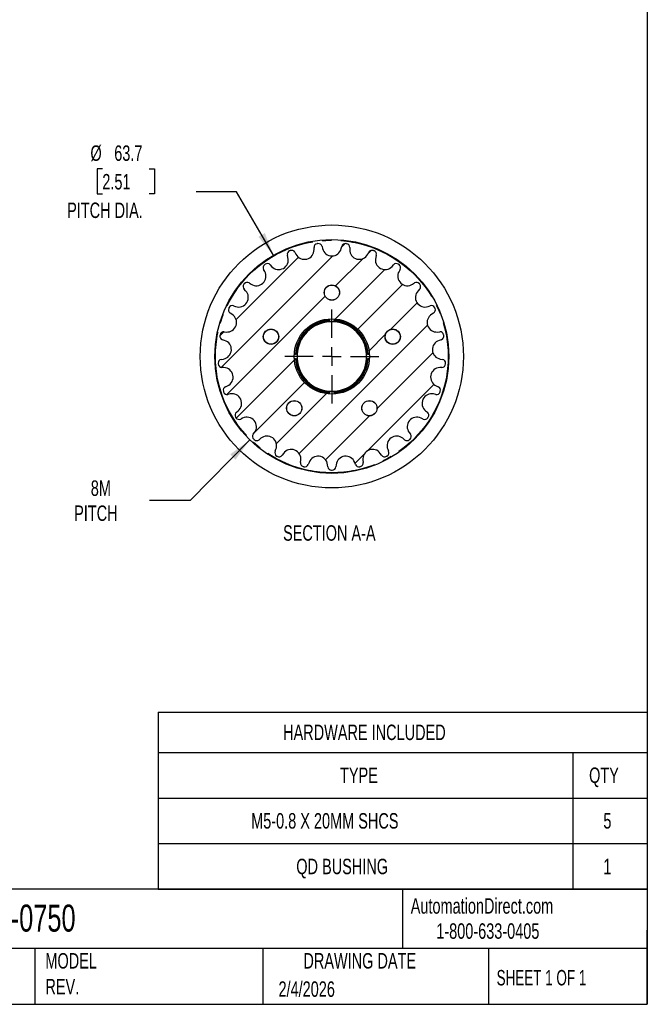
# Model space of a CAD drawing. Header units: millimetres. Extents: x 13 to 546, y 13 to 419.
# Tile 2 of 4: x 374 to 546, y 13 to 282. Entities that reach past the tile are written whole.
import ezdxf

# ---------------------------------------------------------------- set-up
doc = ezdxf.new("R2010")
doc.units = ezdxf.units.MM
doc.header["$LTSCALE"] = 2
doc.linetypes.add('SLD-Center', pattern=[19.05, 15.24, -1.27, 1.27, -1.27])
doc.linetypes.add('SLD-Solid', pattern=[0])
doc.layers.add('CENTER', color=40, linetype='SLD-Center')
doc.layers.add('HATCH', color=6, linetype='SLD-Solid')
doc.layers.add('DIMENSIONS', color=140, linetype='SLD-Solid', lineweight=25)
doc.layers.add('TEXT', color=140, linetype='SLD-Solid', lineweight=25)
doc.styles.add('SLDTEXTSTYLE0', font='TXT', dxfattribs={"width": 0.7})
doc.styles.add('SLDTEXTSTYLE1', font='TXT', dxfattribs={"width": 0.65})
doc.dimstyles.new('SLDDIMSTYLE1', dxfattribs={"dimtxt": 4.316015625, "dimasz": 6.603999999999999, "dimexe": 0, "dimexo": 0.0625, "dimgap": 1.07900390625, "dimtad": 0, "dimtih": 1, "dimtoh": 1, "dimdec": 1, "dimrnd": 1e-09, "dimzin": 12, "dimdsep": 46, "dimtxsty": 'SLDTEXTSTYLE0', "dimsah": 1, "dimcen": 0, "dimadec": 0, "dimazin": 3, "dimtfac": 1, "dimtdec": 1, "dimtofl": 0, "dimtmove": 0, "dimatfit": 3, "dimfxl": 0, "dimfrac": 2, "dimtolj": 1, "dimtzin": 12, "dimarcsym": 0})
doc.dimstyles.new('SLDDIMSTYLE2', dxfattribs={"dimtxt": 4.316015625, "dimasz": 6.603999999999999, "dimexe": 0, "dimexo": 0.0625, "dimgap": 1.07900390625, "dimtad": 0, "dimtih": 1, "dimtoh": 1, "dimdec": 1, "dimrnd": 1e-09, "dimzin": 12, "dimdsep": 46, "dimtxsty": 'SLDTEXTSTYLE0', "dimsah": 1, "dimcen": 0, "dimadec": 0, "dimazin": 3, "dimtfac": 1, "dimtdec": 1, "dimtofl": 0, "dimtmove": 0, "dimatfit": 3, "dimfxl": 0, "dimfrac": 2, "dimtolj": 1, "dimtzin": 12, "dimarcsym": 0})

# ---------------------------------------------------------------- blocks, each defined once
blk = doc.blocks.new('SW_TABLEANNOTATION_0')
at = {"layer": 'TEXT', "color": 0}
for p, q in [((0, 0), (0, -10.99721871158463)), ((0, 0), (113.3975748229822, 0)), ((113.3975748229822, 0), (133.7048600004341, 0)), ((133.7048600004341, 0), (133.7048600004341, -10.99721871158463)), ((0, -10.99721871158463), (0, -23.48609940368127)), ((0, -10.99721871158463), (113.3975748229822, -10.99721871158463)), ((113.3975748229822, -10.99721871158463), (113.3975748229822, -23.48609940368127)), ((113.3975748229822, -10.99721871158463), (133.7048600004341, -10.99721871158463)), ((133.7048600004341, -10.99721871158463), (133.7048600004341, -23.48609940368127)), ((0, -23.48609940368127), (0, -35.97498009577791)), ((0, -23.48609940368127), (113.3975748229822, -23.48609940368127)), ((113.3975748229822, -23.48609940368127), (113.3975748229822, -35.97498009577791)), ((113.3975748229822, -23.48609940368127), (133.7048600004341, -23.48609940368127)), ((133.7048600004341, -23.48609940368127), (133.7048600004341, -35.97498009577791)), ((0, -35.97498009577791), (0, -48.46386078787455)), ((0, -35.97498009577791), (113.3975748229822, -35.97498009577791)), ((113.3975748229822, -35.97498009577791), (113.3975748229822, -48.46386078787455)), ((113.3975748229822, -35.97498009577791), (133.7048600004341, -35.97498009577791)), ((133.7048600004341, -35.97498009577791), (133.7048600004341, -48.46386078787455)), ((0, -48.46386078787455), (113.3975748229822, -48.46386078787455)), ((113.3975748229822, -48.46386078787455), (133.7048600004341, -48.46386078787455))]:
    blk.add_line(p, q, dxfattribs=at)
at = {"layer": 'TEXT', "color": 0, "char_height": 4.233333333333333, "attachment_point": 1, "style": 'SLDTEXTSTYLE0'}
for s, insert in [('HARDWARE INCLUDED', (34.15776987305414, -3.392341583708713)), ('TYPE', (49.73730576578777, -15.13539128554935)), ('QTY', (117.8518962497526, -15.13539128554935)), ('M5-0.8 X 20MM SHCS', (25.41915645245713, -27.62427197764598)), ('5', (121.7559704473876, -27.62427197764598)), ('QD BUSHING', (37.76637968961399, -40.11315266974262)), ('1', (121.7559704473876, -40.11315266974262))]:
    blk.add_mtext(s, dxfattribs=dict(at, insert=insert))
blk = doc.blocks.new('_D_11')
at = {"layer": 'DIMENSIONS'}
for p, q in [((397.041935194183, 241.4436705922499), (395.5926065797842, 241.4436705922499)), ((395.5926065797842, 241.4436705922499), (395.5926065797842, 234.5841026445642)), ((409.867368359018, 241.4436705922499), (411.3166969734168, 241.4436705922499)), ((411.3166969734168, 241.4436705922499), (411.3166969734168, 234.5841026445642)), ((395.5926065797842, 234.5841026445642), (397.041935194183, 234.5841026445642)), ((411.3166969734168, 234.5841026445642), (409.867368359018, 234.5841026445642)), ((433.781782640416, 235.1759858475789), (422.669282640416, 235.1759858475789)), ((443.9094077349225, 217.6344246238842), (433.781782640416, 235.1759858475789))]:
    blk.add_line(p, q, dxfattribs=at)
blk.add_solid([(443.9094077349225, 217.6344246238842), (441.4872895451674, 223.8616563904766), (439.7275259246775, 222.8456563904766)], dxfattribs=at)
at = {"layer": 'DIMENSIONS', "char_height": 4.233333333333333, "attachment_point": 1, "style": 'SLDTEXTSTYLE0'}
for s, insert in [('%%c', (393.7836412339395, 247.8669432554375)), ('63.7', (400.3002305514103, 247.8669432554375)), ('2.51', (397.041935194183, 240.0411560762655)), ('PITCH DIA.', (387.4150218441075, 232.2153693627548))]:
    blk.add_mtext(s, dxfattribs=dict(at, insert=insert))
blk = doc.blocks.new('_D_12')
at = {"layer": 'DIMENSIONS'}
for p, q in [((437.3817075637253, 167.259619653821), (421.0720078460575, 150.6797677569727)), ((421.0720078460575, 150.6797677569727), (409.9595078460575, 150.6797677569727))]:
    blk.add_line(p, q, dxfattribs=at)
blk.add_solid([(437.3817075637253, 167.259619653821), (432.026190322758, 163.2641838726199), (433.4747845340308, 161.8391930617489)], dxfattribs=at)
at = {"layer": 'DIMENSIONS', "char_height": 4.233333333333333, "attachment_point": 1, "style": 'SLDTEXTSTYLE0'}
for s, insert in [('8M', (393.884600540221, 156.1368211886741)), ('PITCH', (389.3337672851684, 149.2772532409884))]:
    blk.add_mtext(s, dxfattribs=dict(at, insert=insert))
blk = doc.blocks.new('SW_CENTERMARKSYMBOL_1')
at = {"layer": 'CENTER', "color": 0}
for p, q in [((0, 5.080000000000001), (0, 12.83761847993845)), ((-5.080000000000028, 0), (-12.83761847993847, 0)), ((0, 0), (-2.539999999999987, 0)), ((0, 0), (0, 2.539999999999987)), ((0, 0), (0, -2.539999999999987)), ((0, 0), (2.539999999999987, 0)), ((5.079999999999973, 0), (12.83761847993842, 0)), ((0, -5.080000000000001), (0, -12.83761847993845))]:
    blk.add_line(p, q, dxfattribs=at)

msp = doc.modelspace()

# ---------------------------------------------------------------- hatches: boundary and pattern name
at = {"layer": 'HATCH'}
h = msp.add_hatch(dxfattribs=at)
h.set_pattern_fill('ANSI31', color=256, scale=2, style=0)
h.set_pattern_definition([(45, (0, 0), (-4.490128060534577, 4.490128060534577), [])])
edge = h.paths.add_edge_path(flags=0)
edge.add_arc((463.6819251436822, 219.9448492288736), 1.024000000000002, 359.1314000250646, 442.6384282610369)
edge.add_arc((459.8225077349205, 190.0721269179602), 31.145, 82.63842826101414, 82.96157173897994)
edge.add_arc((463.5133849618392, 219.9661408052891), 1.023999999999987, 82.96157173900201, 166.4685999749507)
edge.add_line((462.5178093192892, 220.2057345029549), (462.3785315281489, 219.626998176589))
edge.add_arc((459.8225077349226, 220.24212691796), 2.629000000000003, 193.5314000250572, 346.46859997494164, ccw=False)
edge.add_line((457.2664839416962, 219.626998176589), (457.1272061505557, 220.2057345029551))
edge.add_arc((456.1316305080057, 219.966140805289), 1.024000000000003, 13.53140002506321, 97.03842826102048)
edge.add_arc((459.8225077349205, 190.0721269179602), 31.14499999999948, 97.03842826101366, 97.36157173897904)
edge.add_arc((455.9630903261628, 219.9448492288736), 1.024000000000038, 97.3615717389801, 180.8685999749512)
edge.add_line((454.9392079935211, 219.9293260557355), (454.9482317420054, 219.3341348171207))
edge.add_arc((452.3195338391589, 219.2942808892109), 2.629000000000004, -152.0685999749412, 0.8685999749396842, ccw=False)
edge.add_line((449.9967885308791, 218.0628202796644), (449.7179605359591, 218.5887375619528))
edge.add_arc((448.8132472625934, 218.1090815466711), 1.023999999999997, 27.93140002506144, 111.4384282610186)
edge.add_arc((459.8225077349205, 190.0721269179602), 31.14499999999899, 111.4384282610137, 111.7615717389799)
edge.add_arc((448.6552970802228, 218.0465446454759), 1.023999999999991, 111.7615717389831, 195.268599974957)
edge.add_line((447.6674423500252, 217.7768799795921), (447.82420064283, 217.2026318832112))
edge.add_arc((445.2879993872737, 216.5102994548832), 2.629000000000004, -137.66859997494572, 15.268599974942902, ccw=False)
edge.add_line((443.3444791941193, 214.7398841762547), (442.9436207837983, 215.1799370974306))
edge.add_arc((442.186616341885, 214.4903573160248), 1.024000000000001, 42.33140002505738, 125.8384282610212)
edge.add_arc((459.8225077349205, 190.0721269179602), 31.14499999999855, 125.8384282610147, 126.1615717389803)
edge.add_arc((442.0491807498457, 214.3905045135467), 1.024000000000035, 126.1615717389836, 209.6685999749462)
edge.add_line((441.1594241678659, 213.8836423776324), (441.4540673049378, 213.3664195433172))
edge.add_arc((439.1697215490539, 212.065110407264), 2.629000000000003, -123.26859997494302, 29.668599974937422, ccw=False)
edge.add_line((437.7275449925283, 209.8669821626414), (437.2298435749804, 210.1935205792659))
edge.add_arc((436.6681133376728, 209.3373458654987), 1.023999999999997, 56.73140002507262, 140.2384282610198)
edge.add_arc((459.8225077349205, 190.0721269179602), 31.14499999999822, 140.2384282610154, 140.561571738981)
edge.add_arc((436.5598279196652, 209.2064512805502), 1.023999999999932, 140.5615717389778, 224.0685999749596)
edge.add_line((435.8240761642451, 208.4942396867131), (436.2380906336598, 208.0665411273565))
edge.add_arc((434.3491342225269, 206.2380213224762), 2.629000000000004, -108.86859997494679, 44.06859997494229, ccw=False)
edge.add_line((433.4989185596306, 203.7502965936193), (432.9356465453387, 203.9428028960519))
edge.add_arc((432.6044860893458, 202.9738298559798), 1.023999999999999, 71.13140002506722, 154.6384282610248)
edge.add_arc((459.8225077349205, 190.0721269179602), 31.14499999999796, 154.6384282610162, 154.9615717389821)
edge.add_arc((432.5321548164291, 202.8201180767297), 1.023999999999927, 154.9615717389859, 238.4685999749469)
edge.add_line((431.996637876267, 201.9473078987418), (432.5040096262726, 201.6360074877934))
edge.add_arc((431.1291326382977, 199.3951696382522), 2.629000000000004, -94.46859997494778, 58.468599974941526, ccw=False)
edge.add_line((430.9243000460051, 196.7741613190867), (430.3308498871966, 196.8205396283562))
edge.add_arc((430.2510672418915, 195.7996524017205), 1.024000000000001, 85.5314000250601, 169.0384282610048)
edge.add_arc((459.8225077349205, 190.0721269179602), 31.14499999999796, 169.038428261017, 169.3615717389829)
edge.add_arc((430.2192349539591, 195.6327817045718), 1.02400000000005, 169.361571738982, 252.8685999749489)
edge.add_line((429.9176013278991, 194.6542148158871), (430.4864503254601, 194.4788727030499))
edge.add_arc((429.7120413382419, 191.9665168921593), 2.629000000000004, -80.06859997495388, 72.86859997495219, ccw=False)
edge.add_line((430.1654622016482, 189.3769125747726), (429.5791225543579, 189.2742487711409))
edge.add_arc((429.755730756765, 188.2655934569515), 1.023999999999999, 99.93140002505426, 183.4384282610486)
edge.add_arc((459.8225077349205, 190.0721269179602), 31.14499999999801, 183.43842826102, 183.7615717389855)
edge.add_arc((429.7663975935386, 188.0960489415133), 1.024000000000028, 183.761571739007, 267.2685999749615)
edge.add_line((429.7176000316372, 187.0732122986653), (430.3121834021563, 187.0448458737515))
edge.add_arc((430.186901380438, 184.4188326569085), 2.629000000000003, -65.66859997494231, 87.2685999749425, ccw=False)
edge.add_line((431.2700855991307, 182.0233467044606), (430.7276983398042, 181.7780915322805))
edge.add_arc((431.1496004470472, 180.8450456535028), 1.024000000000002, 114.3314000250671, 197.8384282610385)
edge.add_arc((459.8225077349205, 190.0721269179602), 31.14499999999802, 197.8384282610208, 198.1615717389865)
edge.add_arc((431.2020961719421, 180.6834804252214), 1.023999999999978, 198.1615717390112, 281.6685999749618)
edge.add_line((431.4092008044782, 179.6806426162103), (431.992158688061, 179.8010342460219))
edge.add_arc((432.5238755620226, 177.2263656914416), 2.629000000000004, -51.26859997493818, 101.6685999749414, ccw=False)
edge.add_line((434.168762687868, 175.1755152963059), (433.7044080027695, 174.8030790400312))
edge.add_arc((434.3450943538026, 174.0042693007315), 1.023999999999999, 128.7314000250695, 212.2384282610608)
edge.add_arc((459.8225077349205, 190.0721269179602), 31.14499999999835, 212.2384282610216, 212.5615717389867)
edge.add_arc((434.4361204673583, 173.8608350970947), 1.023999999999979, 212.5615717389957, 296.0685999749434)
edge.add_line((434.8861141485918, 172.9410081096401), (435.4208171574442, 173.2025931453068))
edge.add_arc((436.5761232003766, 170.8410451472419), 2.629000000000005, -36.868599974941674, 116.068599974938, ccw=False)
edge.add_line((438.6793589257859, 169.2636927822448), (438.3222139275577, 168.7874769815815))
edge.add_arc((439.1414278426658, 168.1730955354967), 1.024, 143.1314000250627, 226.6384282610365)
edge.add_arc((459.8225077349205, 190.0721269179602), 31.14499999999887, 226.6384282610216, 226.961571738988)
edge.add_arc((439.2652648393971, 168.0568048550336), 1.023999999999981, 226.961571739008, 310.4685999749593)
edge.add_line((439.9298728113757, 167.2777848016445), (440.382723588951, 167.6641268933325))
edge.add_arc((442.0890266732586, 165.6640841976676), 2.629000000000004, -22.46859997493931, 130.4685999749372, ccw=False)
edge.add_line((444.5184569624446, 164.6593407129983), (444.2909623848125, 164.1092677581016))
edge.add_arc((445.2372296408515, 163.7179184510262), 1.024000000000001, 157.5314000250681, 241.0384282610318)
edge.add_arc((459.8225077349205, 190.0721269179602), 31.14499999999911, 241.0384282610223, 241.3615717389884)
edge.add_arc((445.3860963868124, 163.6360782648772), 1.023999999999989, 241.361571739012, 324.8685999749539)
edge.add_line((446.2235588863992, 163.0468138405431), (446.5661031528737, 163.5336376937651))
edge.add_arc((448.716189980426, 162.0207703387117), 2.629000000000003, -8.06859997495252, 144.8685999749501, ccw=False)
edge.add_line((451.3191647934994, 161.6517674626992), (451.2356149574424, 161.0624004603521))
edge.add_arc((452.2494781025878, 160.9186732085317), 1.024000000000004, 171.9314000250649, 255.4384282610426)
edge.add_arc((459.8225077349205, 190.0721269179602), 31.14499999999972, 255.4384282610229, 255.7615717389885)
edge.add_arc((452.4140207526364, 160.8764258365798), 1.023999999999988, 255.7615717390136, 339.2685999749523)
edge.add_line((453.3717169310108, 160.5139426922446), (453.5824313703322, 161.0706593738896))
edge.add_arc((456.0412040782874, 160.140026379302), 2.629000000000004, 6.3314000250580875, 159.2685999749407, ccw=False)
edge.add_line((458.6541689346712, 160.4299499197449), (458.7198135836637, 159.838320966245))
edge.add_arc((459.7375678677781, 159.9512466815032), 1.023999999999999, 186.3314000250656, 269.8384282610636)
edge.add_arc((459.8225077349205, 190.0721269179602), 31.14500000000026, 269.838428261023, 270.1615717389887)
edge.add_arc((459.9074476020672, 159.9512466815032), 1.023999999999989, 270.1615717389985, 353.6685999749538)
edge.add_line((460.9252018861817, 159.8383209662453), (460.9908465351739, 160.429949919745))
edge.add_arc((463.6038113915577, 160.1400263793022), 2.629000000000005, 20.731400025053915, 173.6685999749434, ccw=False)
edge.add_line((466.0625840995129, 161.0706593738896), (466.2732985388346, 160.5139426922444))
edge.add_arc((467.2309947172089, 160.8764258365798), 1.023999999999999, 200.7314000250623, 284.2384282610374)
edge.add_arc((459.8225077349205, 190.0721269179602), 31.14500000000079, 284.2384282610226, 284.5615717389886)
edge.add_arc((467.3955373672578, 160.9186732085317), 1.024000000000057, 284.561571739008, 368.0685999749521)
edge.add_line((468.4094005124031, 161.0624004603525), (468.3258506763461, 161.6517674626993))
edge.add_arc((470.9288254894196, 162.0207703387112), 2.629000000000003, 35.131400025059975, 188.068599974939, ccw=False)
edge.add_line((473.0789123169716, 163.5336376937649), (473.4214565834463, 163.0468138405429))
edge.add_arc((474.258919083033, 163.6360782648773), 1.024000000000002, 215.1314000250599, 298.6384282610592)
edge.add_arc((459.8225077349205, 190.0721269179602), 31.14500000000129, 298.6384282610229, 298.9615717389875)
edge.add_arc((474.4077858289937, 163.717918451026), 1.023999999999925, 298.9615717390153, 382.4685999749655)
edge.add_line((475.3540530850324, 164.1092677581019), (475.1265585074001, 164.6593407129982))
edge.add_arc((477.5559887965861, 165.6640841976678), 2.629000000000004, 49.531400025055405, 202.4685999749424, ccw=False)
edge.add_line((479.2622918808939, 167.6641268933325), (479.7151426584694, 167.2777848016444))
edge.add_arc((480.3797506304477, 168.0568048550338), 1.024000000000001, 229.5314000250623, 313.0384282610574)
edge.add_arc((459.8225077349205, 190.0721269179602), 31.14500000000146, 313.0384282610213, 313.3615717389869)
edge.add_arc((480.5035876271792, 168.1730955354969), 1.023999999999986, 313.3615717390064, 396.8685999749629)
edge.add_line((481.322801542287, 168.787476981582), (480.9656565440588, 169.2636927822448))
edge.add_arc((483.0688922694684, 170.8410451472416), 2.629000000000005, 63.93140002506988, 216.868599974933, ccw=False)
edge.add_line((484.2241983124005, 173.2025931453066), (484.7589013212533, 172.9410081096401))
edge.add_arc((485.2088950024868, 173.8608350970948), 1.024, 243.9314000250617, 327.4384282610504)
edge.add_arc((459.8225077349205, 190.0721269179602), 31.14500000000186, 327.4384282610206, 327.7615717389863)
edge.add_arc((485.2999211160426, 174.0042693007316), 1.024000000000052, 327.7615717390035, 411.2685999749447)
edge.add_line((485.9406074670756, 174.8030790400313), (485.4762527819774, 175.1755152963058))
edge.add_arc((487.1211399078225, 177.2263656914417), 2.629000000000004, 78.33140002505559, 231.2685999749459, ccw=False)
edge.add_line((487.6528567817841, 179.801034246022), (488.2358146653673, 179.6806426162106))
edge.add_arc((488.4429192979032, 180.6834804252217), 1.024000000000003, 258.331400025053, 341.8384282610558)
edge.add_arc((459.8225077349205, 190.0721269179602), 31.1450000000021, 341.8384282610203, 342.161571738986)
edge.add_arc((488.4954150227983, 180.8450456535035), 1.023999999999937, 342.1615717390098, 425.6685999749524)
edge.add_line((488.9173171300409, 181.7780915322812), (488.3749298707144, 182.0233467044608))
edge.add_arc((489.4581140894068, 184.4188326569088), 2.629000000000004, 92.73140002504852, 245.6685999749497, ccw=False)
edge.add_line((489.3328320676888, 187.0448458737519), (489.9274154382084, 187.0732122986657))
edge.add_arc((489.8786178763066, 188.0960489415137), 1.024000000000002, 272.7314000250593, 356.2384282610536)
edge.add_arc((459.8225077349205, 190.0721269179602), 31.14500000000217, 356.2384282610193, 356.5615717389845)
edge.add_arc((489.88928471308, 188.2655934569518), 1.024000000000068, 356.5615717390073, 440.0685999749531)
edge.add_line((490.065892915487, 189.2742487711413), (489.479553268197, 189.3769125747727))
edge.add_arc((489.9329741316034, 191.9665168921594), 2.629000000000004, 107.1314000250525, 260.06859997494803, ccw=False)
edge.add_line((489.158565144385, 194.4788727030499), (489.7274141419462, 194.6542148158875))
edge.add_arc((489.4257805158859, 195.6327817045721), 1.024000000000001, 287.1314000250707, 370.6384282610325)
edge.add_arc((459.8225077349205, 190.0721269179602), 31.145000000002, 10.63842826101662, 10.96157173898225)
edge.add_arc((489.3939482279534, 195.7996524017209), 1.023999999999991, 10.9615717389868, 94.4685999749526)
edge.add_line((489.3141655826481, 196.8205396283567), (488.7207154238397, 196.7741613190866))
edge.add_arc((488.5158828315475, 199.3951696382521), 2.629000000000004, 121.5314000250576, 274.46859997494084, ccw=False)
edge.add_line((487.1410058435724, 201.6360074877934), (487.6483775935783, 201.9473078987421))
edge.add_arc((487.1128606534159, 202.8201180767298), 1.023999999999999, 301.5314000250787, 385.0384282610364)
edge.add_arc((459.8225077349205, 190.0721269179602), 31.14500000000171, 25.03842826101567, 25.36157173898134)
edge.add_arc((487.0405293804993, 202.97382985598), 1.023999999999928, 25.36157173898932, 108.8685999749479)
edge.add_line((486.7093689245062, 203.942802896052), (486.1460969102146, 203.7502965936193))
edge.add_arc((485.2958812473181, 206.2380213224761), 2.629000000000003, 135.9314000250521, 288.86859997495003, ccw=False)
edge.add_line((483.4069248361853, 208.0665411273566), (483.8209393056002, 208.4942396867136))
edge.add_arc((483.0851875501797, 209.2064512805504), 1.024, 315.9314000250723, 399.438428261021)
edge.add_arc((459.8225077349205, 190.0721269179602), 31.14500000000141, 39.43842826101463, 39.76157173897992)
edge.add_arc((482.9769021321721, 209.3373458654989), 1.02400000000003, 39.76157173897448, 123.2685999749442)
edge.add_line((482.4151718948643, 210.193520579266), (481.9174704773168, 209.8669821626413))
edge.add_arc((480.4752939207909, 212.0651104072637), 2.629000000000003, 150.3314000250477, 303.2685999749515, ccw=False)
edge.add_line((478.1909481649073, 213.3664195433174), (478.4855913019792, 213.8836423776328))
edge.add_arc((477.5958347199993, 214.3905045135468), 1.023999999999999, 330.3314000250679, 413.8384282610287)
edge.add_arc((459.8225077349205, 190.0721269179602), 31.14500000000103, 53.83842826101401, 54.16157173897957)
edge.add_arc((477.45839912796, 214.4903573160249), 1.023999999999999, 54.16157173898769, 137.6685999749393)
edge.add_line((476.7013946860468, 215.1799370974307), (476.3005362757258, 214.7398841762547))
edge.add_arc((474.3570160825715, 216.5102994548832), 2.629000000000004, 164.7314000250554, 317.66859997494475, ccw=False)
edge.add_line((471.8208148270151, 217.2026318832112), (471.97757311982, 217.7768799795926))
edge.add_arc((470.9897183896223, 218.046544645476), 1.023999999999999, 344.7314000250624, 428.2384282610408)
edge.add_arc((459.8225077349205, 190.0721269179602), 31.14500000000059, 68.23842826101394, 68.56157173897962)
edge.add_arc((470.8317682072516, 218.1090815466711), 1.023999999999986, 68.56157173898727, 152.0685999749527)
edge.add_line((469.9270549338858, 218.5887375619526), (469.6482269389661, 218.0628202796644))
edge.add_arc((467.3254816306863, 219.2942808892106), 2.629000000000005, 179.1314000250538, 332.06859997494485, ccw=False)
edge.add_line((464.6967837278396, 219.3341348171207), (464.7058074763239, 219.9293260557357))
edge = h.paths.add_edge_path(flags=0)
edge.add_arc((459.8225077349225, 190.0721269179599), 10.29761847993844, 0, 360)
edge = h.paths.add_edge_path(flags=0)
edge.add_arc((476.4659967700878, 195.4799243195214), 2.099999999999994, 0, 360)
edge = h.paths.add_edge_path(flags=0)
edge.add_arc((449.5362658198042, 175.9143295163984), 2.099999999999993, 0, 360)
edge = h.paths.add_edge_path(flags=0)
edge.add_arc((443.1790186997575, 195.4799243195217), 2.099999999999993, 0, 360)
edge = h.paths.add_edge_path(flags=0)
edge.add_arc((470.1087496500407, 175.9143295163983), 2.099999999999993, 0, 360)
edge = h.paths.add_edge_path(flags=0)
edge.add_arc((459.8225077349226, 207.5721269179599), 2.099999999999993, 0, 360)

# ---------------------------------------------------------------- linework, layer by layer
for p, q in [((449.7179605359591, 218.5887375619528), (449.9967885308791, 218.0628202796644)), ((454.9482317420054, 219.3341348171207), (454.9392079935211, 219.9293260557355)), ((457.1272061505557, 220.2057345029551), (457.2664839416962, 219.626998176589)), ((462.3785315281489, 219.626998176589), (462.5178093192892, 220.2057345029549)), ((464.7058074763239, 219.9293260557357), (464.6967837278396, 219.3341348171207)), ((469.6482269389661, 218.0628202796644), (469.9270549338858, 218.5887375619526)), ((447.82420064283, 217.2026318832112), (447.6674423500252, 217.7768799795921)), ((471.97757311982, 217.7768799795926), (471.8208148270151, 217.2026318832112)), ((441.4540673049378, 213.3664195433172), (441.1594241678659, 213.8836423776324)), ((442.9436207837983, 215.1799370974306), (443.3444791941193, 214.7398841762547)), ((476.3005362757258, 214.7398841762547), (476.7013946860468, 215.1799370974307)), ((478.4855913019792, 213.8836423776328), (478.1909481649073, 213.3664195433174)), ((436.2380906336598, 208.0665411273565), (435.8240761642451, 208.4942396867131)), ((437.2298435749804, 210.1935205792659), (437.7275449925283, 209.8669821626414)), ((481.9174704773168, 209.8669821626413), (482.4151718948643, 210.193520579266)), ((483.8209393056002, 208.4942396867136), (483.4069248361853, 208.0665411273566)), ((432.9356465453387, 203.9428028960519), (433.4989185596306, 203.7502965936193)), ((486.1460969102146, 203.7502965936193), (486.7093689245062, 203.942802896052)), ((432.5040096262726, 201.6360074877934), (431.996637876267, 201.9473078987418)), ((459.2225077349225, 200.0126165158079), (459.2225077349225, 199.7786002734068)), ((460.4225077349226, 199.7786002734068), (460.4225077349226, 200.0126165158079)), ((487.6483775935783, 201.9473078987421), (487.1410058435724, 201.6360074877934)), ((430.3308498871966, 196.8205396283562), (430.9243000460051, 196.7741613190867)), ((488.7207154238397, 196.7741613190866), (489.3141655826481, 196.8205396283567)), ((430.4864503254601, 194.4788727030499), (429.9176013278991, 194.6542148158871)), ((489.7274141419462, 194.6542148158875), (489.158565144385, 194.4788727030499)), ((429.5791225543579, 189.2742487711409), (430.1654622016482, 189.3769125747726)), ((450.1160343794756, 190.6721269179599), (449.8820181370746, 190.6721269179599)), ((449.8820181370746, 189.4721269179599), (450.1160343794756, 189.4721269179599)), ((469.7629973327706, 190.6721269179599), (469.5289810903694, 190.6721269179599)), ((469.5289810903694, 189.4721269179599), (469.7629973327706, 189.4721269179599)), ((489.479553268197, 189.3769125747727), (490.065892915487, 189.2742487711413)), ((430.3121834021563, 187.0448458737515), (429.7176000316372, 187.0732122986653)), ((489.9274154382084, 187.0732122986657), (489.3328320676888, 187.0448458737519)), ((430.7276983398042, 181.7780915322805), (431.2700855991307, 182.0233467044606)), ((488.3749298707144, 182.0233467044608), (488.9173171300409, 181.7780915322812)), ((431.992158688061, 179.8010342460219), (431.4092008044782, 179.6806426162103)), ((459.2225077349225, 180.365653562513), (459.2225077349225, 180.1316373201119)), ((460.4225077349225, 180.1316373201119), (460.4225077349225, 180.365653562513)), ((488.2358146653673, 179.6806426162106), (487.6528567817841, 179.801034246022)), ((433.7044080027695, 174.8030790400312), (434.168762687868, 175.1755152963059)), ((435.4208171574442, 173.2025931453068), (434.8861141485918, 172.9410081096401)), ((484.7589013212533, 172.9410081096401), (484.2241983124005, 173.2025931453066)), ((485.4762527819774, 175.1755152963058), (485.9406074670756, 174.8030790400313)), ((438.3222139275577, 168.7874769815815), (438.6793589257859, 169.2636927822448)), ((440.382723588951, 167.6641268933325), (439.9298728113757, 167.2777848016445)), ((479.7151426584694, 167.2777848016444), (479.2622918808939, 167.6641268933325)), ((480.9656565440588, 169.2636927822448), (481.322801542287, 168.787476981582)), ((444.2909623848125, 164.1092677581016), (444.5184569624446, 164.6593407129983)), ((475.1265585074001, 164.6593407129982), (475.3540530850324, 164.1092677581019)), ((446.5661031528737, 163.5336376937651), (446.2235588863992, 163.0468138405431)), ((473.4214565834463, 163.0468138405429), (473.0789123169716, 163.5336376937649)), ((451.2356149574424, 161.0624004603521), (451.3191647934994, 161.6517674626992)), ((453.5824313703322, 161.0706593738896), (453.3717169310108, 160.5139426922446)), ((458.7198135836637, 159.838320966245), (458.6541689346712, 160.4299499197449)), ((460.9908465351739, 160.429949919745), (460.9252018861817, 159.8383209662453)), ((466.2732985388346, 160.5139426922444), (466.0625840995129, 161.0706593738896)), ((468.3258506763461, 161.6517674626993), (468.4094005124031, 161.0624004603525))]:
    msp.add_line(p, q)
for centre, radius in [((459.8225077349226, 190.0721269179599), 36), ((459.8225077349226, 190.0721269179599), 32), ((459.8225077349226, 207.5721269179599), 2.099999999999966), ((459.8225077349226, 207.5721269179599), 2.055000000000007), ((459.8225077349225, 190.0721269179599), 10.29761847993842), ((443.1790186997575, 195.4799243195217), 2.099999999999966), ((443.1790186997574, 195.4799243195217), 2.055000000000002), ((476.4659967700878, 195.4799243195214), 2.100000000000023), ((476.4659967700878, 195.4799243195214), 2.054999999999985), ((449.5362658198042, 175.9143295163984), 2.099999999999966), ((449.5362658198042, 175.9143295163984), 2.054999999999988), ((470.1087496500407, 175.9143295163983), 2.099999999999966), ((470.1087496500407, 175.9143295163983), 2.055000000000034)]:
    msp.add_circle(centre, radius)
for centre, radius, start, end in [((448.6552970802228, 218.0465446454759), 1.024000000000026, 111.7615717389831, 195.268599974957), ((459.8225077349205, 190.0721269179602), 31.14499999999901, 111.4384282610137, 111.7615717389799), ((448.8132472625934, 218.1090815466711), 1.024000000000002, 27.93140002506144, 111.4384282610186), ((452.3195338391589, 219.2942808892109), 2.629000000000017, 207.9314000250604, 0.8685999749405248), ((455.9630903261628, 219.9448492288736), 1.024000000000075, 97.3615717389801, 180.8685999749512), ((459.8225077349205, 190.0721269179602), 31.1449999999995, 97.03842826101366, 97.36157173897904), ((456.1316305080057, 219.966140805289), 1.024000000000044, 13.53140002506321, 97.03842826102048), ((459.8225077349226, 220.24212691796), 2.629000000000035, 193.531400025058, 346.4685999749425), ((463.5133849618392, 219.9661408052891), 1.024000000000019, 82.96157173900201, 166.4685999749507), ((459.8225077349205, 190.0721269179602), 31.14500000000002, 82.63842826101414, 82.96157173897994), ((463.6819251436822, 219.9448492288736), 1.024000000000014, 359.1314000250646, 82.63842826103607), ((467.3254816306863, 219.2942808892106), 2.629000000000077, 179.1314000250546, 332.0685999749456), ((470.8317682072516, 218.1090815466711), 1.024000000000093, 68.56157173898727, 152.0685999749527), ((459.8225077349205, 190.0721269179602), 31.14500000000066, 68.23842826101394, 68.56157173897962), ((470.9897183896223, 218.046544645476), 1.023999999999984, 344.7314000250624, 68.23842826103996), ((445.2879993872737, 216.5102994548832), 2.62900000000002, 222.3314000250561, 15.26859997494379), ((474.3570160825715, 216.5102994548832), 2.62900000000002, 164.7314000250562, 317.6685999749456), ((439.1697215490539, 212.065110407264), 2.629000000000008, 236.7314000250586, 29.66859997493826), ((442.0491807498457, 214.3905045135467), 1.024000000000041, 126.1615717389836, 209.6685999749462), ((459.8225077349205, 190.0721269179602), 31.14499999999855, 125.8384282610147, 126.1615717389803), ((442.186616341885, 214.4903573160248), 1.024000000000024, 42.33140002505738, 125.8384282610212), ((477.45839912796, 214.4903573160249), 1.024000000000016, 54.16157173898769, 137.6685999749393), ((480.4752939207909, 212.0651104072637), 2.629000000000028, 150.3314000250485, 303.2685999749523), ((459.8225077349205, 190.0721269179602), 31.14500000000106, 53.83842826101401, 54.16157173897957), ((477.5958347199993, 214.3905045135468), 1.023999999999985, 330.3314000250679, 53.83842826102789), ((436.6681133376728, 209.3373458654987), 1.023999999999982, 56.73140002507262, 140.2384282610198), ((482.9769021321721, 209.3373458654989), 1.024000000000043, 39.76157173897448, 123.2685999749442), ((434.3491342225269, 206.2380213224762), 2.629000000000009, 251.1314000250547, 44.0685999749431), ((436.5598279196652, 209.2064512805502), 1.023999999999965, 140.5615717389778, 224.0685999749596), ((459.8225077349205, 190.0721269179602), 31.14499999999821, 140.2384282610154, 140.561571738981), ((485.2958812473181, 206.2380213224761), 2.629000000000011, 135.931400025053, 288.8685999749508), ((459.8225077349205, 190.0721269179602), 31.1450000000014, 39.43842826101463, 39.76157173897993), ((483.0851875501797, 209.2064512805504), 1.024000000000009, 315.9314000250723, 39.43842826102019), ((432.5321548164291, 202.8201180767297), 1.023999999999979, 154.9615717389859, 238.4685999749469), ((459.8225077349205, 190.0721269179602), 31.14499999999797, 154.6384282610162, 154.9615717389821), ((432.6044860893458, 202.9738298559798), 1.024000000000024, 71.13140002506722, 154.6384282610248), ((487.0405293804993, 202.97382985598), 1.023999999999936, 25.36157173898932, 108.8685999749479), ((487.1128606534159, 202.8201180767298), 1.024000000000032, 301.5314000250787, 25.03842826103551), ((459.8225077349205, 190.0721269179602), 31.14500000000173, 25.03842826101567, 25.36157173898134), ((431.1291326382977, 199.3951696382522), 2.629000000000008, 265.5314000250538, 58.46859997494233), ((459.8225077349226, 190.0721269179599), 9.95858089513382, 93.45413674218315, 176.545863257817), ((459.8225077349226, 190.0721269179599), 9.725000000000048, 93.5372045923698, 176.4627954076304), ((459.8225077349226, 190.0721269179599), 9.525000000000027, 93.61157411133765, 176.388425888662), ((459.8225077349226, 190.0721269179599), 9.525000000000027, 86.38842588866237, 93.61157411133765), ((459.8225077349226, 190.0721269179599), 9.95858089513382, 3.454136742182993, 86.54586325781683), ((459.8225077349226, 190.0721269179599), 9.725000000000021, 3.537204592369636, 86.46279540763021), ((459.8225077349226, 190.0721269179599), 9.525000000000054, 3.611574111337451, 86.38842588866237), ((488.5158828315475, 199.3951696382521), 2.62900000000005, 121.5314000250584, 274.4685999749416), ((430.2510672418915, 195.7996524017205), 1.023999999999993, 85.5314000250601, 169.0384282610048), ((489.3939482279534, 195.7996524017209), 1.024000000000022, 10.9615717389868, 94.4685999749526), ((430.2192349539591, 195.6327817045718), 1.024000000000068, 169.361571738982, 252.8685999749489), ((459.8225077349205, 190.0721269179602), 31.14499999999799, 169.038428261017, 169.3615717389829), ((429.7120413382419, 191.9665168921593), 2.629000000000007, 279.9314000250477, 72.8685999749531), ((489.9329741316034, 191.9665168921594), 2.629000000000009, 107.1314000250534, 260.0685999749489), ((489.4257805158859, 195.6327817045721), 1.023999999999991, 287.1314000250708, 10.63842826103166), ((459.8225077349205, 190.0721269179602), 31.14500000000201, 10.63842826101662, 10.96157173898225), ((429.755730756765, 188.2655934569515), 1.024000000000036, 99.93140002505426, 183.4384282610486), ((459.8225077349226, 190.0721269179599), 9.958580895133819, 183.4541367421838, 266.5458632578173), ((459.8225077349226, 190.0721269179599), 9.725000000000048, 183.5372045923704, 266.4627954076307), ((459.8225077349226, 190.0721269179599), 9.525000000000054, 176.3884258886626, 183.6115741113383), ((459.8225077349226, 190.0721269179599), 9.52500000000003, 183.6115741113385, 266.3884258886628), ((459.8225077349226, 190.0721269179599), 9.958580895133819, 273.4541367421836, 356.5458632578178), ((459.8225077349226, 190.0721269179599), 9.725000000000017, 273.5372045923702, 356.4627954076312), ((459.8225077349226, 190.0721269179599), 9.525000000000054, 273.6115741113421, 356.3884258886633), ((459.8225077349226, 190.0721269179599), 9.525000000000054, 356.3884258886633, 3.611574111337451), ((489.88928471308, 188.2655934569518), 1.024000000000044, 356.5615717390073, 80.06859997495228), ((459.8225077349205, 190.0721269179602), 31.14499999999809, 183.43842826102, 183.7615717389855), ((429.7663975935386, 188.0960489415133), 1.02400000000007, 183.761571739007, 267.2685999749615), ((430.186901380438, 184.4188326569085), 2.629000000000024, 294.3314000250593, 87.2685999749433), ((489.4581140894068, 184.4188326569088), 2.629000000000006, 92.7314000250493, 245.6685999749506), ((489.8786178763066, 188.0960489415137), 1.024000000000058, 272.7314000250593, 356.2384282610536), ((459.8225077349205, 190.0721269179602), 31.14500000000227, 356.2384282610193, 356.5615717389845), ((431.1496004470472, 180.8450456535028), 1.02400000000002, 114.3314000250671, 197.8384282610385), ((488.4954150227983, 180.8450456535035), 1.024000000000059, 342.1615717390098, 65.6685999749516), ((459.8225077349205, 190.0721269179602), 31.144999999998, 197.8384282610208, 198.1615717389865), ((431.2020961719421, 180.6834804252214), 1.023999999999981, 198.1615717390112, 281.6685999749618), ((432.5238755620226, 177.2263656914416), 2.628999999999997, 308.7314000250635, 101.6685999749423), ((459.8225077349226, 190.0721269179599), 9.52500000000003, 266.3884258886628, 273.6115741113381), ((487.1211399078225, 177.2263656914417), 2.629000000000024, 78.3314000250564, 231.2685999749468), ((488.4429192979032, 180.6834804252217), 1.024000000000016, 258.331400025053, 341.8384282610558), ((459.8225077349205, 190.0721269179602), 31.14500000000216, 341.8384282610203, 342.161571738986), ((434.3450943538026, 174.0042693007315), 1.024000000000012, 128.7314000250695, 212.2384282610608), ((459.8225077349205, 190.0721269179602), 31.14499999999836, 212.2384282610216, 212.5615717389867), ((434.4361204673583, 173.8608350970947), 1.024000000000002, 212.5615717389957, 296.0685999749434), ((436.5761232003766, 170.8410451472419), 2.629000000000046, 323.1314000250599, 116.0685999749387), ((483.0688922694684, 170.8410451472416), 2.629000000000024, 63.93140002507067, 216.8685999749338), ((485.2088950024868, 173.8608350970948), 1.024000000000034, 243.9314000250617, 327.4384282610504), ((485.2999211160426, 174.0042693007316), 1.024000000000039, 327.7615717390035, 51.26859997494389), ((459.8225077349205, 190.0721269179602), 31.14500000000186, 327.4384282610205, 327.7615717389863), ((439.1414278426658, 168.1730955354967), 1.023999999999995, 143.1314000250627, 226.6384282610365), ((459.8225077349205, 190.0721269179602), 31.14499999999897, 226.6384282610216, 226.961571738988), ((439.2652648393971, 168.0568048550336), 1.024000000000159, 226.961571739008, 310.4685999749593), ((442.0890266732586, 165.6640841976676), 2.629000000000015, 337.5314000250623, 130.468599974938), ((477.5559887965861, 165.6640841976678), 2.629000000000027, 49.53140002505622, 202.4685999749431), ((480.3797506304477, 168.0568048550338), 1.024000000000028, 229.5314000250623, 313.0384282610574), ((459.8225077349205, 190.0721269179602), 31.14500000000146, 313.0384282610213, 313.3615717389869), ((480.5035876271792, 168.1730955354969), 1.023999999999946, 313.3615717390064, 36.86859997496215), ((448.716189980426, 162.0207703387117), 2.629000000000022, 351.9314000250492, 144.8685999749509), ((470.9288254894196, 162.0207703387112), 2.62900000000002, 35.13140002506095, 188.0685999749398), ((445.2372296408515, 163.7179184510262), 1.023999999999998, 157.5314000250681, 241.0384282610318), ((459.8225077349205, 190.0721269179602), 31.14499999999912, 241.0384282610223, 241.3615717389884), ((445.3860963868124, 163.6360782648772), 1.023999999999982, 241.361571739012, 324.8685999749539), ((456.0412040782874, 160.140026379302), 2.629000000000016, 6.331400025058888, 159.2685999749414), ((463.6038113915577, 160.1400263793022), 2.629000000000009, 20.73140002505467, 173.6685999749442), ((474.258919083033, 163.6360782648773), 1.024000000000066, 215.1314000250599, 298.6384282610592), ((459.8225077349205, 190.0721269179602), 31.14500000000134, 298.6384282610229, 298.9615717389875), ((474.4077858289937, 163.717918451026), 1.024000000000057, 298.9615717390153, 22.46859997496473), ((452.2494781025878, 160.9186732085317), 1.024000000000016, 171.9314000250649, 255.4384282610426), ((459.8225077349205, 190.0721269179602), 31.14499999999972, 255.4384282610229, 255.7615717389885), ((452.4140207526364, 160.8764258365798), 1.024000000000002, 255.7615717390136, 339.2685999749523), ((459.7375678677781, 159.9512466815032), 1.024000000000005, 186.3314000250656, 269.8384282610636), ((459.9074476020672, 159.9512466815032), 1.02399999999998, 270.1615717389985, 353.6685999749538), ((467.2309947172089, 160.8764258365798), 1.024000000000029, 200.7314000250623, 284.2384282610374), ((459.8225077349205, 190.0721269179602), 31.14500000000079, 284.2384282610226, 284.5615717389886), ((467.3955373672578, 160.9186732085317), 1.024000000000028, 284.561571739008, 8.068599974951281), ((459.8225077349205, 190.0721269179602), 31.14500000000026, 269.838428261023, 270.1615717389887)]:
    msp.add_arc(centre, radius, start, end)
for points, knots in [([(459.2225077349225, 200.0126165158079), (459.2225077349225, 200.0131253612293), (459.2225077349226, 200.0585614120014), (459.2225077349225, 200.1486710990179), (459.2225077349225, 200.2587087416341), (459.2225077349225, 200.305219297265), (459.2225077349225, 200.3237900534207)], [0, 0, 0, 0, 0.004232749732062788, 0.3779525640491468, 0.7516286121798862, 0.9999999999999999, 0.9999999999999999, 0.9999999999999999, 0.9999999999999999]), ([(459.2225077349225, 199.5782104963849), (459.2225077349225, 199.5782104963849), (459.2225077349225, 199.5996931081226), (459.2225077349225, 199.6742877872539), (459.2225077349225, 199.7262963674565), (459.2225077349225, 199.7786002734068)], [0, 0, 0, 0, 0.5, 0.5, 1, 1, 1, 1]), ([(460.4225077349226, 200.347613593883), (460.4225077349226, 200.3403256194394), (460.4225077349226, 200.312530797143), (460.4225077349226, 200.2257987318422), (460.4225077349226, 200.1156470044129), (460.4225077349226, 200.0416367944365), (460.4225077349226, 200.0126165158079)], [0, 0, 0, 0, 0.1183423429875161, 0.4513331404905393, 0.784861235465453, 1, 1, 1, 1]), ([(460.4225077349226, 199.7786002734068), (460.4225077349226, 199.72643458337), (460.4225077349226, 199.6741555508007), (460.4225077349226, 199.6000918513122), (460.4225077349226, 199.5782104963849), (460.4225077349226, 199.5782104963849)], [0, 0, 0, 0, 0.5, 0.5, 1, 1, 1, 1]), ([(449.8820181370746, 189.4721269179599), (449.8439928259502, 189.4721269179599), (449.7610414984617, 189.4721269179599), (449.6431797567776, 189.4721269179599), (449.5851899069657, 189.4721269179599), (449.5567322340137, 189.4721269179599)], [0, 0, 0, 0, 0.3012078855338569, 0.6570779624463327, 0.9999999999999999, 0.9999999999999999, 0.9999999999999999, 0.9999999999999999]), ([(449.5774333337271, 190.6721269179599), (449.5798786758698, 190.6721269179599), (449.6058991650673, 190.6721269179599), (449.6893066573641, 190.6721269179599), (449.7939288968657, 190.6721269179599), (449.8604653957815, 190.6721269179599), (449.8820181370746, 190.6721269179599)], [0, 0, 0, 0, 0.04012122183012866, 0.4269234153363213, 0.8143669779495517, 1, 1, 1, 1]), ([(450.1160343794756, 190.6721269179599), (450.1682782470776, 190.6721269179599), (450.2205337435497, 190.6721269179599), (450.2944870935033, 190.6721269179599), (450.3164241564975, 190.6721269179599), (450.3164241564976, 190.6721269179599)], [0, 0, 0, 0, 0.5, 0.5, 1, 1, 1, 1]), ([(450.3164241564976, 189.4721269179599), (450.3164241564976, 189.4721269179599), (450.2950443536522, 189.4721269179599), (450.2201691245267, 189.4721269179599), (450.1682376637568, 189.4721269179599), (450.1160343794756, 189.4721269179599)], [0, 0, 0, 0, 0.5, 0.5, 1, 1, 1, 1]), ([(469.3285913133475, 190.6721269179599), (469.3285913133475, 190.6721269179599), (469.3501180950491, 190.6721269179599), (469.4243459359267, 190.6721269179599), (469.476854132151, 190.6721269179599), (469.5289810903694, 190.6721269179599)], [0, 0, 0, 0, 0.5, 0.5, 1, 1, 1, 1]), ([(469.5289810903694, 189.4721269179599), (469.4763544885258, 189.4721269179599), (469.4244224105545, 189.4721269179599), (469.3502653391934, 189.4721269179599), (469.3285913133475, 189.4721269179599), (469.3285913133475, 189.4721269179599)], [0, 0, 0, 0, 0.5, 0.5, 1, 1, 1, 1]), ([(469.7629973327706, 190.6721269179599), (469.8050688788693, 190.6721269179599), (469.8924886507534, 190.6721269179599), (469.9928853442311, 190.6721269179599), (470.0539081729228, 190.6721269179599), (470.0690188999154, 190.6721269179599), (470.0697775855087, 190.6721269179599)], [0, 0, 0, 0, 0.3583870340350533, 0.7446865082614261, 0.9871811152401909, 1, 1, 1, 1]), ([(470.0936986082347, 189.4721269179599), (470.0853099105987, 189.4721269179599), (470.0524800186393, 189.4721269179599), (469.9670462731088, 189.4721269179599), (469.8582057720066, 189.4721269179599), (469.7881340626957, 189.4721269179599), (469.7629973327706, 189.4721269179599)], [0, 0, 0, 0, 0.1182477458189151, 0.4627727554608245, 0.8072811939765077, 1, 1, 1, 1]), ([(459.2225077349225, 180.365653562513), (459.2225077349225, 180.4180531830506), (459.2225077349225, 180.470057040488), (459.2225077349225, 180.5445220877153), (459.2225077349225, 180.5660433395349), (459.2225077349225, 180.5660433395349)], [0, 0, 0, 0, 0.5, 0.5, 1, 1, 1, 1]), ([(459.2225077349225, 179.815548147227), (459.2225077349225, 179.8178517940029), (459.2225077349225, 179.8445966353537), (459.2225077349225, 179.9219664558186), (459.2225077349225, 180.0315434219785), (459.2225077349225, 180.1040850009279), (459.2225077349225, 180.1316373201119)], [0, 0, 0, 0, 0.03482333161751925, 0.4042913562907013, 0.7737414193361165, 1, 1, 1, 1]), ([(460.4225077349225, 180.5660433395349), (460.4225077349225, 180.5660433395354), (460.4225077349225, 180.5444070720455), (460.4225077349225, 180.4704429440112), (460.4225077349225, 180.4177891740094), (460.4225077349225, 180.365653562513)], [0, 0, 0, 0, 0.5, 0.5, 1, 1, 1, 1]), ([(460.4225077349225, 180.1316373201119), (460.4225077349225, 180.0875345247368), (460.4225077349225, 179.9984364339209), (460.4225077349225, 179.8942819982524), (460.4225077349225, 179.8457449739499), (460.4225077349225, 179.8281246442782)], [0, 0, 0, 0, 0.3843641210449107, 0.7765065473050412, 1, 1, 1, 1])]:
    msp.add_open_spline(points, degree=3, knots=knots)
at = {"layer": 'CENTER', "linetype": 'SLD-Center'}
msp.add_circle((459.8225077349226, 190.0721269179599), 31.82619999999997, dxfattribs=at)
at = {"layer": 'TEXT'}
for p, q in [((546.0999999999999, 419.1), (546.0999999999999, 12.7)), ((546.0999999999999, 44.25221539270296), (12.7, 44.25221539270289)), ((479.1507547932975, 44.25221539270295), (479.1507547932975, 27.93999999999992)), ((546.0999999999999, 12.7), (546.1, 33.02)), ((546.0999999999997, 27.93999999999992), (12.7, 27.93999999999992)), ((378.6013351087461, 27.93999999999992), (378.6013351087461, 12.69999999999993)), ((440.9310246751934, 27.93999999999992), (440.9310246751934, 12.69999999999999)), ((502.6974980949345, 27.93999999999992), (502.6974980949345, 12.7)), ((12.70000000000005, 12.69999999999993), (546.0999999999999, 12.7))]:
    msp.add_line(p, q, dxfattribs=at)

# ---------------------------------------------------------------- block references
at = {"layer": 'CENTER'}
msp.add_blockref('SW_CENTERMARKSYMBOL_1', (459.8225077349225, 190.0721269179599), dxfattribs=at)
at = {"layer": 'TEXT'}
msp.add_blockref('SW_TABLEANNOTATION_0', (412.329518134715, 92.66920207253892), dxfattribs=at)

# ---------------------------------------------------------------- texts
for s, insert, char_height, attachment_point, style in [('SECTION A-A', (459.1296915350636, 143.8625137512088), 4.233333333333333, 2, 'SLDTEXTSTYLE0'), ('AutomationDirect.com', (481.389917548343, 41.75306256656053), 4.233333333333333, 1, 'SLDTEXTSTYLE0'), ('A25-8M20-SPBO-0750', (318.415444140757, 40.00328019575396), 7.408333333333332, 1, 'SLDTEXTSTYLE0'), ('1-800-633-0405', (488.3831595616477, 34.87404760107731), 4.233333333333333, 1, 'SLDTEXTSTYLE0'), ('MODEL ^JREV.', (381.4673478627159, 26.72798820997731), 4.233333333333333, 1, 'SLDTEXTSTYLE0'), ('DRAWING DATE', (467.4506171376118, 26.72798774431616), 4.233333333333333, 2, 'SLDTEXTSTYLE0'), ('SHEET 1 OF 1', (504.8825714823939, 22.10298093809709), 4.233333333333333, 1, 'SLDTEXTSTYLE1'), ('2/4/2026', (445.2256171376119, 18.98152764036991), 4.233333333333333, 1, 'SLDTEXTSTYLE0')]:
    msp.add_mtext(s, dxfattribs=dict(at, insert=insert, char_height=char_height, attachment_point=attachment_point, style=style))

# ---------------------------------------------------------------- dimensions: what is measured, and where the dimension line sits
at = {"layer": 'DIMENSIONS'}
dim = msp.add_diameter_dim_2p(p1=(475.7356077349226, 162.5098292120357), p2=(443.9094077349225, 217.6344246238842), text='<>\\PPITCH DIA.', dimstyle='SLDDIMSTYLE1', dxfattribs=at)
dim.commit()
dim.dimension.update_dxf_attribs({"geometry": '_D_11', "text_midpoint": (403.4546522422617, 237.4063252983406), "dimtype": 163})
dim = msp.add_diameter_dim_2p(p1=(482.2633079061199, 212.8846341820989), p2=(437.3817075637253, 167.259619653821), text='8M\\PPITCH', dimstyle='SLDDIMSTYLE2', override={"dimpost": '<>'}, dxfattribs=at)
dim.commit()
dim.dimension.update_dxf_attribs({"geometry": '_D_12', "text_midpoint": (398.0591375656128, 150.6797677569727), "dimtype": 163})

doc.saveas('drawing.dxf')
